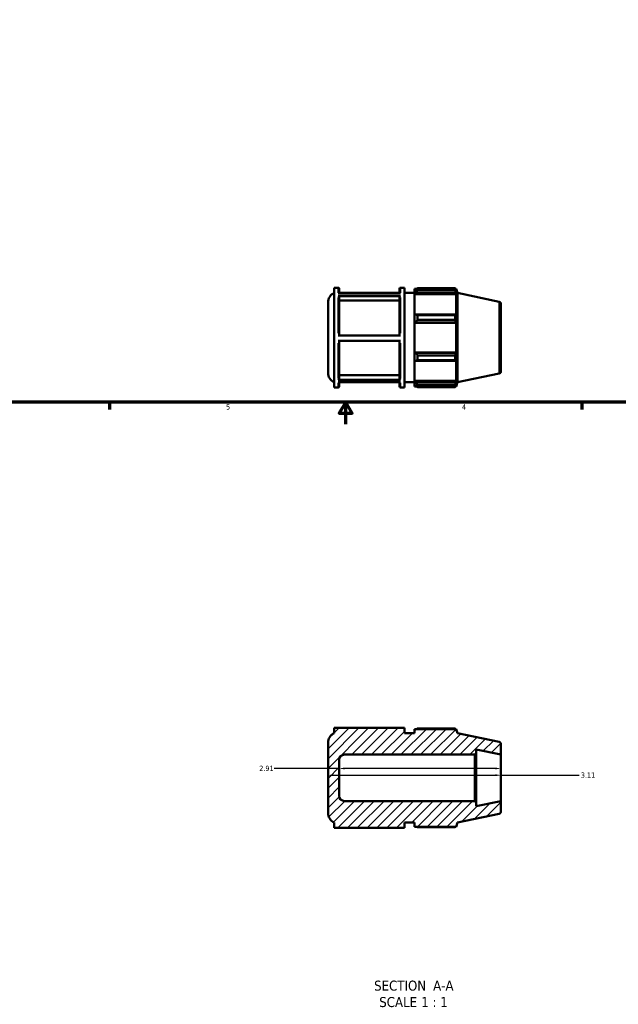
# Model space of a CAD drawing. Header units: inches. Extents: x 0.1 to 42.6, y -9.8 to 31.1.
# Tile 2 of 7: x 11.1 to 21.9, y -9.8 to 7.9. Entities that reach past the tile are written whole.
import ezdxf

# ---------------------------------------------------------------- set-up
doc = ezdxf.new("R2010")
doc.units = ezdxf.units.IN
doc.header["$MEASUREMENT"] = 0
for name, color, linetype, lineweight in [('Border (ANSI)', 7, 'Continuous', 70), ('Dimension (ANSI)', 7, 'Continuous', 25), ('Hatch (ANSI)', 7, 'Continuous', 18), ('Symbol (ANSI)', 7, 'Continuous', 25), ('Visible (ANSI)', 7, 'Continuous', 50), ('Visible Narrow (ANSI)', 7, 'Continuous', 35)]:
    doc.layers.add(name, color=color, linetype=linetype, lineweight=lineweight)
doc.styles.add('Label Text (ANSI)', font='tahoma.ttf')
doc.styles.add('Note Text (ANSI)', font='tahoma.ttf')
doc.dimstyles.new('Default (ANSI)', dxfattribs={"dimtxt": 0.094488, "dimasz": 0.098425, "dimexe": 0.125, "dimexo": 0.0625, "dimgap": 0.031496, "dimtad": 0, "dimtih": 1, "dimtoh": 1, "dimrnd": 1e-08, "dimzin": 4, "dimdsep": 46, "dimtxsty": 'Note Text (ANSI)', "dimcen": 0.09, "dimdle": 0.393701, "dimclrd": 256, "dimclre": 256, "dimclrt": 5, "dimadec": 0, "dimazin": 1, "dimtfac": 1, "dimtofl": 0, "dimtmove": 0, "dimatfit": 3, "dimfxl": 1, "dimtolj": 1, "dimtzin": 4, "dimlwd": -1, "dimlwe": -1, "dimarcsym": 0})

# ---------------------------------------------------------------- blocks, each defined once
blk = doc.blocks.new('Borders Default Border')
at = {"layer": 'Border (ANSI)'}
for p, q in [((12.75, 1), (12.75, 0.866)), ((21.25, 1), (21.25, 0.866))]:
    blk.add_line(p, q, dxfattribs=at)
at = {"layer": 'Border (ANSI)', "flags": 128}
for points in [[(0.5, 1), (0.5, 21), (33.5, 21), (33.5, 1), (0.5, 1)], [(17, 0.6), (17, 1), (16.885, 0.8), (17.115, 0.8), (17, 1)]]:
    blk.add_lwpolyline(points, dxfattribs=at)
at = {"layer": 'Border (ANSI)', "color": 5, "true_color": 0x0000ff, "char_height": 0.0945, "attachment_point": 7, "style": 'Note Text (ANSI)'}
for s, insert in [('5', (14.847, 0.864)), ('4', (19.092, 0.866))]:
    blk.add_mtext(s, dxfattribs=dict(at, insert=insert))
blk = doc.blocks.new('*D7')
at = {"layer": 'Defpoints', "color": 0, "transparency": 16777216}
for p in [(16.682, -5.711), (19.792, -5.711), (19.792, -5.726)]:
    blk.add_point(p, dxfattribs=at)
at = {"layer": 'Dimension (ANSI)', "transparency": 16777216}
for p, q in [((16.78, -5.711), (19.693, -5.711)), ((19.792, -5.711), (21.198, -5.711))]:
    blk.add_line(p, q, dxfattribs=at)
for points in [[(16.78, -5.695), (16.78, -5.728), (16.682, -5.711)], [(19.693, -5.695), (19.693, -5.728), (19.792, -5.711)]]:
    blk.add_solid(points, dxfattribs=at)
at = {"layer": 'Dimension (ANSI)', "color": 5, "transparency": 16777216, "insert": (21.229, -5.662), "char_height": 0.0945, "attachment_point": 1, "style": 'Note Text (ANSI)'}
blk.add_mtext('\\A1;3.11', dxfattribs=at)
blk = doc.blocks.new('*D8')
at = {"layer": 'Defpoints', "color": 0, "transparency": 16777216}
for p in [(16.882, -5.59), (16.882, -5.603), (19.792, -5.59)]:
    blk.add_point(p, dxfattribs=at)
at = {"layer": 'Dimension (ANSI)', "transparency": 16777216}
for p, q in [((16.882, -5.59), (15.711, -5.59)), ((19.693, -5.59), (16.98, -5.59))]:
    blk.add_line(p, q, dxfattribs=at)
for points in [[(16.98, -5.573), (16.98, -5.606), (16.882, -5.59)], [(19.693, -5.573), (19.693, -5.606), (19.792, -5.59)]]:
    blk.add_solid(points, dxfattribs=at)
at = {"layer": 'Dimension (ANSI)', "color": 5, "transparency": 16777216, "insert": (15.444, -5.541), "char_height": 0.0945, "attachment_point": 1, "style": 'Note Text (ANSI)'}
blk.add_mtext('\\A1;2.91', dxfattribs=at)

msp = doc.modelspace()

# ---------------------------------------------------------------- hatches: boundary and pattern name
at = {"layer": 'Hatch (ANSI)'}
h = msp.add_hatch(dxfattribs=at)
h.set_pattern_fill('ANSI31', color=256, style=0)
edge = h.paths.add_edge_path()
edge.add_ellipse((19.75, -5.154), major_axis=(0, 0.0417), ratio=1, start_angle=270, end_angle=348)
edge.add_line((19.759, -5.113), (19.014, -4.955))
edge.add_line((19.014, -4.955), (18.99, -4.88))
edge.add_line((18.99, -4.88), (18.237, -4.88))
edge.add_line((18.237, -4.88), (18.237, -4.955))
edge.add_line((18.237, -4.955), (18.059, -4.955))
edge.add_line((18.059, -4.955), (18.059, -4.861))
edge.add_line((18.059, -4.861), (16.793, -4.861))
edge.add_line((16.793, -4.861), (16.793, -4.955))
edge.add_ellipse((16.871, -5.127), major_axis=(-0.172, -0.078), ratio=1, start_angle=270, end_angle=335.6731)
edge.add_line((16.682, -5.127), (16.682, -6.389))
edge.add_ellipse((16.871, -6.389), major_axis=(0, -0.189), ratio=1, start_angle=270, end_angle=335.6731)
edge.add_line((16.793, -6.562), (16.793, -6.656))
edge.add_line((16.793, -6.656), (18.059, -6.656))
edge.add_line((18.059, -6.656), (18.059, -6.562))
edge.add_line((18.059, -6.562), (18.237, -6.562))
edge.add_line((18.237, -6.562), (18.237, -6.637))
edge.add_line((18.237, -6.637), (18.99, -6.637))
edge.add_line((18.99, -6.637), (19.014, -6.562))
edge.add_line((19.014, -6.562), (19.759, -6.403))
edge.add_ellipse((19.75, -6.363), major_axis=(0.0408, 0.0087), ratio=1, start_angle=270, end_angle=348)
edge.add_line((19.792, -6.363), (19.792, -6.176))
edge.add_line((19.792, -6.176), (19.348, -6.27))
edge.add_line((19.348, -6.27), (19.348, -6.201))
edge.add_line((19.348, -6.201), (19.323, -6.176))
edge.add_line((19.323, -6.176), (16.976, -6.176))
edge.add_ellipse((16.976, -6.081), major_axis=(-0.0945, 0), ratio=1, start_angle=0, end_angle=90, ccw=False)
edge.add_line((16.882, -6.081), (16.882, -5.436))
edge.add_ellipse((16.976, -5.436), major_axis=(0, 0.0945), ratio=1, start_angle=0, end_angle=90, ccw=False)
edge.add_line((16.976, -5.341), (19.323, -5.341))
edge.add_line((19.323, -5.341), (19.348, -5.316))
edge.add_line((19.348, -5.316), (19.348, -5.247))
edge.add_line((19.348, -5.247), (19.792, -5.341))
edge.add_line((19.792, -5.341), (19.792, -5.154))

# ---------------------------------------------------------------- linework, layer by layer
at = {"layer": 'Visible (ANSI)'}
for p, q in [((16.793, 1.261), (16.793, 3.056)), ((16.793, 3.056), (16.865, 3.056)), ((16.882, 3.04), (16.882, 2.955)), ((17.97, 2.955), (17.97, 3.04)), ((17.987, 3.056), (18.059, 3.056)), ((18.059, 1.261), (18.059, 3.056)), ((18.237, 3.037), (18.237, 3.006)), ((18.237, 3.037), (18.277, 3.037)), ((18.256, 3.024), (18.237, 3.006)), ((18.294, 3.048), (18.294, 3.014)), ((18.294, 3.048), (18.968, 3.048)), ((18.968, 3.014), (18.294, 3.014)), ((18.968, 3.014), (18.968, 3.048)), ((18.974, 3.037), (18.99, 3.037)), ((18.99, 2.997), (18.981, 3.024)), ((19.014, 2.962), (18.99, 3.037)), ((18.99, 2.997), (18.99, 3.037)), ((16.865, 2.955), (17.987, 2.955)), ((17.987, 2.907), (16.865, 2.907)), ((17.97, 2.962), (16.882, 2.962)), ((16.882, 2.962), (17.97, 2.962)), ((16.882, 2.893), (16.882, 2.198)), ((17.97, 2.198), (17.97, 2.893)), ((18.059, 2.962), (18.237, 2.962)), ((18.237, 2.946), (18.237, 3.006)), ((18.237, 2.946), (18.256, 2.963)), ((18.237, 2.938), (18.237, 2.946)), ((18.237, 2.938), (18.237, 2.569)), ((18.237, 2.938), (18.99, 2.938)), ((18.256, 2.963), (18.981, 2.963)), ((18.981, 2.963), (18.99, 2.938)), ((18.99, 2.564), (18.99, 2.938)), ((19.014, 1.355), (19.014, 2.962)), ((19.759, 2.804), (19.014, 2.962)), ((16.682, 1.528), (16.682, 2.79)), ((17.97, 2.825), (16.882, 2.825)), ((19.792, 2.763), (19.792, 1.554)), ((18.256, 2.577), (18.237, 2.569)), ((18.237, 2.426), (18.237, 2.569)), ((18.981, 2.577), (18.256, 2.577)), ((18.294, 2.561), (18.294, 2.479)), ((18.294, 2.561), (18.968, 2.561)), ((18.968, 2.479), (18.968, 2.561)), ((18.99, 2.564), (18.981, 2.577)), ((18.237, 2.426), (18.256, 2.431)), ((18.237, 2.423), (18.237, 2.426)), ((18.237, 2.423), (18.237, 1.894)), ((18.237, 2.423), (18.99, 2.423)), ((18.256, 2.431), (18.981, 2.431)), ((18.968, 2.479), (18.294, 2.479)), ((18.981, 2.431), (18.99, 2.423)), ((18.99, 1.894), (18.99, 2.423)), ((16.865, 2.198), (17.987, 2.198)), ((17.987, 2.104), (16.865, 2.104)), ((16.882, 2.104), (16.882, 1.416)), ((17.97, 1.416), (17.97, 2.104)), ((18.237, 1.891), (18.237, 1.894)), ((18.237, 1.894), (18.99, 1.894)), ((18.237, 1.748), (18.237, 1.891)), ((18.256, 1.886), (18.237, 1.891)), ((18.981, 1.886), (18.256, 1.886)), ((18.294, 1.839), (18.294, 1.756)), ((18.294, 1.839), (18.968, 1.839)), ((18.968, 1.756), (18.968, 1.839)), ((18.99, 1.894), (18.981, 1.886)), ((18.237, 1.748), (18.256, 1.74)), ((18.237, 1.748), (18.237, 1.379)), ((18.256, 1.74), (18.981, 1.74)), ((18.968, 1.756), (18.294, 1.756)), ((18.981, 1.74), (18.99, 1.753)), ((18.99, 1.379), (18.99, 1.753)), ((16.882, 1.484), (17.97, 1.484)), ((19.759, 1.514), (19.014, 1.355)), ((16.793, 1.261), (16.865, 1.261)), ((16.865, 1.402), (17.987, 1.402)), ((17.987, 1.355), (16.865, 1.355)), ((16.882, 1.355), (16.882, 1.278)), ((17.97, 1.278), (17.97, 1.355)), ((17.987, 1.261), (18.059, 1.261)), ((18.059, 1.355), (18.237, 1.355)), ((18.237, 1.371), (18.237, 1.379)), ((18.237, 1.379), (18.99, 1.379)), ((18.237, 1.311), (18.237, 1.371)), ((18.256, 1.354), (18.237, 1.371)), ((18.237, 1.311), (18.256, 1.293)), ((18.237, 1.311), (18.237, 1.28)), ((18.237, 1.28), (18.277, 1.28)), ((18.981, 1.354), (18.256, 1.354)), ((18.294, 1.304), (18.294, 1.269)), ((18.294, 1.304), (18.968, 1.304)), ((18.968, 1.269), (18.294, 1.269)), ((18.968, 1.269), (18.968, 1.304)), ((18.974, 1.28), (18.99, 1.28)), ((18.99, 1.379), (18.981, 1.354)), ((18.981, 1.293), (18.99, 1.32)), ((19.014, 1.355), (18.99, 1.28)), ((18.99, 1.28), (18.99, 1.32)), ((18.059, -4.861), (16.793, -4.861)), ((16.793, -4.861), (16.793, -4.955)), ((18.059, -4.955), (18.059, -4.861)), ((18.237, -4.955), (18.059, -4.955)), ((18.99, -4.88), (18.237, -4.88)), ((18.237, -4.88), (18.237, -4.955)), ((18.968, -4.869), (18.294, -4.869)), ((19.014, -4.955), (18.99, -4.88)), ((19.759, -5.113), (19.014, -4.955)), ((16.682, -5.127), (16.682, -6.389)), ((19.348, -5.316), (19.348, -5.247)), ((19.348, -5.247), (19.792, -5.341)), ((19.792, -5.341), (19.792, -5.154)), ((16.882, -6.081), (16.882, -5.436)), ((16.976, -5.341), (19.323, -5.341)), ((19.323, -5.341), (19.348, -5.316)), ((19.323, -5.341), (19.323, -6.176)), ((19.348, -6.201), (19.348, -5.316)), ((19.792, -6.176), (19.792, -5.341)), ((19.323, -6.176), (16.976, -6.176)), ((19.348, -6.201), (19.323, -6.176)), ((19.792, -6.176), (19.348, -6.27)), ((19.792, -6.363), (19.792, -6.176)), ((19.348, -6.27), (19.348, -6.201)), ((19.014, -6.562), (19.759, -6.403)), ((16.793, -6.562), (16.793, -6.656)), ((16.793, -6.656), (18.059, -6.656)), ((18.059, -6.656), (18.059, -6.562)), ((18.059, -6.562), (18.237, -6.562)), ((18.237, -6.562), (18.237, -6.637)), ((18.237, -6.637), (18.99, -6.637)), ((18.294, -6.648), (18.968, -6.648)), ((18.99, -6.637), (19.014, -6.562))]:
    msp.add_line(p, q, dxfattribs=at)
for centre, radius, start, end in [((16.865, 3.04), 0.0167, 0, 90), ((17.987, 3.04), 0.0167, 90, 180), ((16.871, 2.79), 0.189, 114.3269, 180), ((19.75, 2.763), 0.0417, 0, 78), ((16.871, 1.528), 0.189, 180, 245.6731), ((19.75, 1.554), 0.0417, 282, 0), ((16.865, 1.278), 0.0167, 270, 0), ((17.987, 1.278), 0.0167, 180, 270), ((16.871, -5.127), 0.189, 114.3269, 180), ((19.75, -5.154), 0.0417, 0, 78), ((16.976, -5.436), 0.0945, 90, 180), ((16.976, -6.081), 0.0945, 180, 270), ((19.75, -6.363), 0.0417, 282, 0), ((16.871, -6.389), 0.189, 180, 245.6731)]:
    msp.add_arc(centre, radius, start, end, dxfattribs=at)
for points, weights in [([(18.294, 3.048), (18.274, 3.036), (18.256, 3.024)], [1.0142184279, 1.01018234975, 1.00534097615]), ([(18.256, 2.963), (18.274, 2.988), (18.294, 3.014)], [1.00534097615, 1.01018234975, 1.0142184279]), ([(18.968, 3.048), (18.975, 3.036), (18.981, 3.024)], [1, 1.00175106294, 1.00268600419]), ([(18.981, 2.963), (18.975, 2.988), (18.968, 3.014)], [1.00268600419, 1.00175106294, 1]), ([(18.294, 2.561), (18.274, 2.569), (18.256, 2.577)], [1.0142184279, 1.01018234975, 1.00534097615]), ([(18.968, 2.561), (18.975, 2.569), (18.981, 2.577)], [1, 1.00175106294, 1.00268600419]), ([(18.256, 2.431), (18.274, 2.454), (18.294, 2.479)], [1.00534097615, 1.01018234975, 1.0142184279]), ([(18.981, 2.431), (18.975, 2.454), (18.968, 2.479)], [1.00268600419, 1.00175106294, 1]), ([(18.294, 1.839), (18.274, 1.863), (18.256, 1.886)], [1.0142184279, 1.01018234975, 1.00534097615]), ([(18.968, 1.839), (18.975, 1.863), (18.981, 1.886)], [1, 1.00175106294, 1.00268600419]), ([(18.256, 1.74), (18.274, 1.748), (18.294, 1.756)], [1.00534097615, 1.01018234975, 1.0142184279]), ([(18.981, 1.74), (18.975, 1.748), (18.968, 1.756)], [1.00268600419, 1.00175106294, 1]), ([(18.294, 1.304), (18.274, 1.329), (18.256, 1.354)], [1.0142184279, 1.01018234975, 1.00534097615]), ([(18.256, 1.293), (18.274, 1.282), (18.294, 1.269)], [1.00534097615, 1.01018234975, 1.0142184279]), ([(18.968, 1.304), (18.975, 1.329), (18.981, 1.354)], [1, 1.00175106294, 1.00268600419]), ([(18.981, 1.293), (18.975, 1.282), (18.968, 1.269)], [1.00268600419, 1.00175106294, 1]), ([(18.277, -4.88), (18.285, -4.874), (18.294, -4.869)], [1.01062485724, 1.01249505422, 1.0142184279]), ([(18.974, -4.88), (18.971, -4.874), (18.968, -4.869)], [1.00134264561, 1.00074523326, 1]), ([(18.294, -6.648), (18.285, -6.642), (18.277, -6.637)], [1.0142184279, 1.01249505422, 1.01062485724]), ([(18.968, -6.648), (18.971, -6.642), (18.974, -6.637)], [1, 1.00074523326, 1.00134264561])]:
    msp.add_rational_spline(points, weights, degree=2, dxfattribs=at)
for points, knots in [([(16.865, 2.907), (16.867, 2.907), (16.87, 2.907), (16.873, 2.906), (16.876, 2.904), (16.878, 2.902), (16.88, 2.9), (16.881, 2.897), (16.882, 2.895), (16.882, 2.893)], [0, 0, 0, 0, 0.01568882, 0.01568882, 0.03139248, 0.03139248, 0.04711448, 0.04711448, 0.06285227, 0.06285227, 0.06285227, 0.06285227]), ([(17.97, 2.893), (17.97, 2.895), (17.971, 2.897), (17.972, 2.9), (17.974, 2.902), (17.977, 2.904), (17.979, 2.906), (17.983, 2.907), (17.985, 2.907), (17.987, 2.907)], [0.18856071, 0.18856071, 0.18856071, 0.18856071, 0.2042985, 0.2042985, 0.2200205, 0.2200205, 0.23572416, 0.23572416, 0.25141298, 0.25141298, 0.25141298, 0.25141298]), ([(16.882, 1.416), (16.882, 1.415), (16.881, 1.412), (16.88, 1.409), (16.878, 1.407), (16.876, 1.405), (16.873, 1.404), (16.87, 1.402), (16.867, 1.402), (16.865, 1.402)], [0.18847587, 0.18847587, 0.18847587, 0.18847587, 0.20419523, 0.20419523, 0.21990616, 0.21990616, 0.23560728, 0.23560728, 0.25130046, 0.25130046, 0.25130046, 0.25130046]), ([(17.987, 1.402), (17.985, 1.402), (17.983, 1.402), (17.979, 1.404), (17.977, 1.405), (17.974, 1.407), (17.972, 1.409), (17.971, 1.412), (17.97, 1.415), (17.97, 1.416)], [0, 0, 0, 0, 0.01569318, 0.01569318, 0.03139431, 0.03139431, 0.04710523, 0.04710523, 0.0628246, 0.0628246, 0.0628246, 0.0628246])]:
    msp.add_open_spline(points, degree=3, knots=knots, dxfattribs=at)
at = {"layer": 'Visible Narrow (ANSI)'}
for p, q in [((16.865, 2.965), (16.865, 3.056)), ((17.987, 3.056), (17.987, 2.965)), ((16.865, 2.241), (16.865, 2.883)), ((17.987, 2.883), (17.987, 2.241)), ((19.759, 1.521), (19.759, 2.796)), ((16.865, 1.425), (16.865, 2.062)), ((17.987, 2.062), (17.987, 1.425)), ((16.865, 1.261), (16.865, 1.346)), ((17.987, 1.346), (17.987, 1.261))]:
    msp.add_line(p, q, dxfattribs=at)

# ---------------------------------------------------------------- block references
msp.add_blockref('Borders Default Border', (0, 0))

# ---------------------------------------------------------------- texts
at = {"layer": 'Symbol (ANSI)', "char_height": 0.18, "attachment_point": 7, "style": 'Label Text (ANSI)'}
for s, insert in [('SECTION', (17.511, -9.589)), (' A-A', (18.505, -9.585)), ('SCALE', (17.603, -9.884)), (' 1 : 1', (18.291, -9.881))]:
    msp.add_mtext(s, dxfattribs=dict(at, insert=insert))

# ---------------------------------------------------------------- dimensions: what is measured, and where the dimension line sits
at = {"layer": 'Dimension (ANSI)'}
for base, p1, p2, picture, middle in [((16.882, -5.59), (19.792, -5.59), (16.882, -5.603), '*D8', (15.562, -5.59)), ((19.792, -5.711), (16.682, -5.711), (19.792, -5.726), '*D7', (21.347, -5.711))]:
    dim = msp.add_linear_dim(base=base, p1=p1, p2=p2, angle=180, dimstyle='Default (ANSI)', override={"dimgap": 0.031496, "dimtih": 0, "dimtoh": 0, "dimdec": 2, "dimse1": 1, "dimse2": 1, "dimtol": 0, "dimlim": 0, "dimtp": 0, "dimtm": 0, "dimtdec": 2, "dimatfit": 2}, dxfattribs=at)
    dim.commit()
    dim.dimension.update_dxf_attribs({"geometry": picture, "text_midpoint": middle, "dimtype": 160})

doc.saveas('drawing.dxf')
